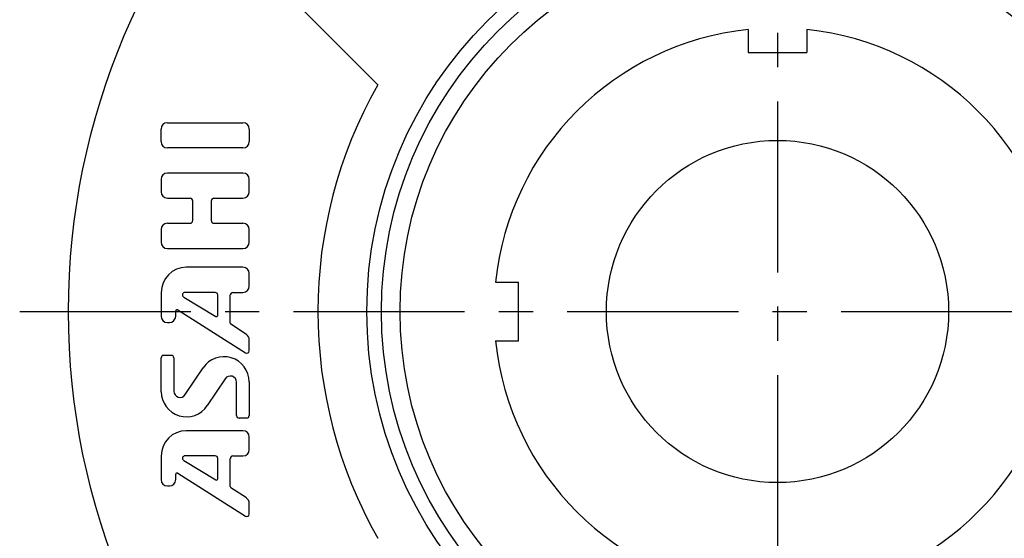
# Model space of a CAD drawing. Extents: x -78 to 159, y -77 to 159.
# Tile 2 of 8: x -78 to 23, y -23 to 30. Entities that reach past the tile are written whole.
import ezdxf

# ---------------------------------------------------------------- set-up
doc = ezdxf.new("R2010")
doc.units = 0
doc.header["$LTSCALE"] = 14
doc.linetypes.add('CENTER', pattern=[2, 1.25, -0.25, 0.25, -0.25])
doc.layers.get('0').update_dxf_attribs({"linetype": 'CONTINUOUS'})
doc.layers.add('1', color=3, linetype='CONTINUOUS')
doc.layers.add('CENTER', color=1, linetype='CENTER')

msp = doc.modelspace()

# ---------------------------------------------------------------- linework, layer by layer
for p, q in [((-51.27, 33.59), (-40.88, 23.2)), ((-3, 28.84), (-3, 26.5)), ((3, 28.84), (3, 26.5)), ((-3, 26.5), (3, 26.5)), ((-28.84, 3), (-26.5, 3)), ((-26.5, -3), (-26.5, 3)), ((-28.84, -3), (-26.5, -3))]:
    msp.add_line(p, q)
for radius in [72.5, 42, 40.5, 38.6, 17.5]:
    msp.add_circle((0, 0), radius)
for radius, start, end in [(29, 95.9378, 174.0622), (29, 5.9378, 84.0622), (47, 150.4239, 209.5761), (29, 185.9378, 264.0622), (29, 275.9378, 354.0622)]:
    msp.add_arc((0, 0), radius, start, end)
at = {"layer": '1'}
for p, q in [((-62.39, 19.31), (-54.67, 19.31)), ((-63.03, 17.38), (-63.03, 18.66)), ((-54.03, 18.66), (-54.03, 17.38)), ((-54.67, 16.74), (-62.39, 16.74)), ((-54.67, 14.16), (-62.39, 14.16)), ((-63.03, 13.52), (-63.03, 12.24)), ((-54.03, 12.24), (-54.03, 13.52)), ((-62.39, 11.59), (-60.07, 11.59)), ((-59.81, 11.34), (-59.81, 9.28)), ((-57.89, 9.28), (-57.89, 11.34)), ((-57.63, 11.59), (-54.67, 11.59)), ((-63.03, 8.38), (-63.03, 7.09)), ((-60.07, 9.02), (-62.39, 9.02)), ((-54.67, 9.02), (-57.63, 9.02)), ((-54.03, 7.09), (-54.03, 8.38)), ((-62.39, 6.45), (-54.67, 6.45)), ((-54.67, 4.52), (-60.46, 4.52)), ((-54.03, 2.59), (-54.03, 3.88)), ((-63.03, 1.95), (-63.03, -0.48)), ((-60.73, 1.47), (-57.44, -0.5)), ((-57.5, 1.95), (-60.6, 1.95)), ((-57.24, -0.39), (-57.24, 1.69)), ((-55.96, -1.2), (-55.96, 1.69)), ((-55.7, 1.95), (-54.67, 1.95)), ((-61.54, -0.48), (-61.54, 0.06)), ((-61.34, 0.17), (-54.42, -4.23)), ((-62.39, -1.12), (-62.18, -1.12)), ((-54.31, -2.36), (-55.9, -1.3)), ((-54.03, -4.01), (-54.03, -2.89)), ((-63.03, -8.2), (-63.03, -4.74)), ((-62.77, -4.48), (-62, -4.48)), ((-61.74, -4.74), (-61.74, -8.14)), ((-60.56, -8.5), (-58.74, -5.76)), ((-56.49, -6.89), (-58.32, -9.63)), ((-55.31, -10.65), (-55.31, -7.24)), ((-54.03, -7.19), (-54.03, -10.65)), ((-54.29, -10.91), (-55.06, -10.91)), ((-54.67, -12.19), (-60.46, -12.19)), ((-54.03, -14.12), (-54.03, -12.84)), ((-63.03, -14.76), (-63.03, -17.19)), ((-57.5, -14.76), (-60.6, -14.76)), ((-57.24, -17.11), (-57.24, -15.02)), ((-55.96, -17.91), (-55.96, -15.02)), ((-55.7, -14.76), (-54.67, -14.76)), ((-60.73, -15.24), (-57.44, -17.22)), ((-61.54, -17.19), (-61.54, -16.65)), ((-61.34, -16.54), (-54.42, -20.94)), ((-62.39, -17.84), (-62.18, -17.84)), ((-54.31, -19.07), (-55.9, -18.02)), ((-54.03, -20.72), (-54.03, -19.61))]:
    msp.add_line(p, q, dxfattribs=at)
for centre, radius, start, end in [((-62.39, 18.66), 0.643, 90, 180), ((-54.67, 18.66), 0.643, 0, 90), ((-62.39, 17.38), 0.643, 180, 270), ((-54.67, 17.38), 0.643, 270, 0), ((-62.39, 13.52), 0.643, 90, 180), ((-54.67, 13.52), 0.643, 0, 90), ((-62.39, 12.24), 0.643, 180, 270), ((-54.67, 12.24), 0.643, 270, 0), ((-60.07, 11.34), 0.257, 0, 90), ((-57.63, 11.34), 0.257, 90, 180), ((-60.07, 9.28), 0.257, 270, 0), ((-57.63, 9.28), 0.257, 180, 270), ((-62.39, 8.38), 0.643, 90, 180), ((-54.67, 8.38), 0.643, 0, 90), ((-62.39, 7.09), 0.643, 180, 270), ((-54.67, 7.09), 0.643, 270, 0), ((-60.46, 1.95), 2.57, 90, 180), ((-54.67, 3.88), 0.643, 0, 90), ((-54.67, 2.59), 0.643, 270, 0), ((-60.6, 1.69), 0.257, 90, 239.0362), ((-57.5, 1.69), 0.257, 0, 90), ((-55.7, 1.69), 0.257, 90, 180), ((-61.41, 0.06), 0.129, 57.5288, 180), ((-62.39, -0.48), 0.643, 180, 270), ((-62.18, -0.48), 0.643, 270, 0), ((-57.37, -0.39), 0.129, 239.0362, 0), ((-55.83, -1.2), 0.129, 180, 236.3099), ((-54.67, -2.89), 0.643, 0, 56.3099), ((-54.29, -4.01), 0.257, 237.5288, 0), ((-62.77, -4.74), 0.257, 90, 180), ((-62, -4.74), 0.257, 0, 90), ((-56.6, -7.19), 2.57, 0, 146.3099), ((-55.96, -7.24), 0.643, 0, 146.3099), ((-60.46, -8.2), 2.57, 180, 326.3099), ((-61.1, -8.14), 0.643, 180, 326.3099), ((-55.06, -10.65), 0.257, 180, 270), ((-54.29, -10.65), 0.257, 270, 0), ((-60.46, -14.76), 2.57, 90, 180), ((-54.67, -12.84), 0.643, 0, 90), ((-60.6, -15.02), 0.257, 90, 239.0362), ((-57.5, -15.02), 0.257, 0, 90), ((-55.7, -15.02), 0.257, 90, 180), ((-54.67, -14.12), 0.643, 270, 0), ((-61.41, -16.65), 0.129, 57.5288, 180), ((-57.37, -17.11), 0.129, 239.0362, 0), ((-62.39, -17.19), 0.643, 180, 270), ((-62.18, -17.19), 0.643, 270, 0), ((-55.83, -17.91), 0.129, 180, 236.3099), ((-54.67, -19.61), 0.643, 0, 56.3099), ((-54.29, -20.72), 0.257, 237.5288, 0)]:
    msp.add_arc(centre, radius, start, end, dxfattribs=at)
at = {"layer": 'CENTER'}
for p, q in [((0, 77.5), (0, -77.5)), ((-77.5, 0), (77.5, 0))]:
    msp.add_line(p, q, dxfattribs=at)

doc.saveas('drawing.dxf')
